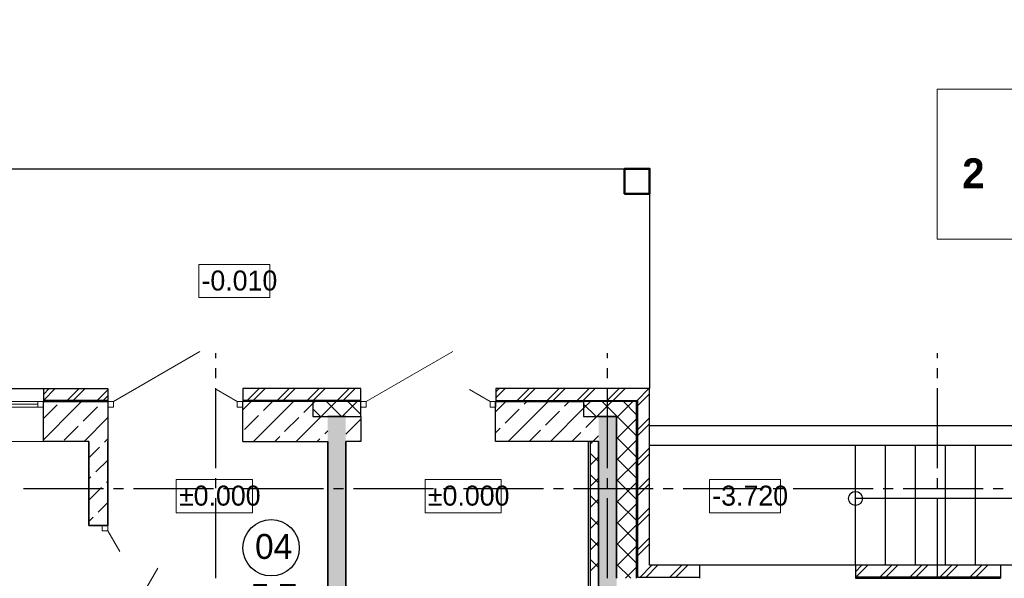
# Model space of a CAD drawing. Header units: millimetres. Extents: x 259029 to 2494469, y -731578 to -57567.
# Tile 226 of 253: x 495024 to 504874, y -598747 to -593156. Entities that reach past the tile are written whole.
import ezdxf
from ezdxf import colors
from ezdxf.entities.mleader import LeaderData, LeaderLine
from ezdxf.math import Vec2, Vec3

# ---------------------------------------------------------------- set-up
doc = ezdxf.new("R2010")
doc.units = ezdxf.units.MM
for name, color, linetype in [('PDF _Геометрия', 7, 'Continuous'), ('PDF _Сплошная заливка', 7, 'Continuous'), ('PDF _Текст', 7, 'Continuous')]:
    doc.layers.add(name, color=color, linetype=linetype)
for name, color, linetype, lineweight in [('Выноски', 20, 'Continuous', 20), ('РАЗРЕЗЫ', 10, 'Continuous', 60), ('Символы 0.20', 1, 'Continuous', 20)]:
    doc.layers.add(name, color=color, linetype=linetype, lineweight=lineweight)
doc.styles.add('PDF Century Gothic', font='GOTHIC.TTF')
doc.styles.add('PDF Century Gothic Bold', font='GOTHICB.TTF')
doc.styles.add('ГОСТ', font='GOST_Common.ttf')

# ---------------------------------------------------------------- blocks, each defined once
blk = doc.blocks.new('_None')
blk = doc.blocks.new('ааапп')
at = {"layer": 'Символы 0.20'}
ml = blk.add_multileader_mtext('Standard', dxfattribs=at)
ml.set_content('2(л.6)', color=256, style='ГОСТ')
ml.set_leader_properties(color=256, linetype='ByLayer', lineweight=-1)
ml.set_arrow_properties(name='NONE')
ml.build(insert=Vec2(0, 0))
ml.multileader.update_dxf_attribs({"text_left_attachment_type": 6, "text_right_attachment_type": 6, "dogleg_length": 0.25, "arrow_head_size": 200, "scale": 100})
ctx = ml.context
ctx.base_point, ctx.scale, ctx.char_height, ctx.arrow_head_size, ctx.landing_gap_size, ctx.plane_origin = Vec3(614087, -580264.1), 100, 250, 200, 25, Vec3(615301.2, -582398.5)
ctx.left_attachment, ctx.right_attachment = 6, 6
notes = []
notes.append((ctx, [(0, (1, 1, 0), (614062, -580264.1), (1, 0), 25, [(0, [(613990.2, -580943.4)], 0, [])])]))
ctx.mtext.insert, ctx.mtext.width, ctx.mtext.flow_direction = Vec3(614112, -579964.1), 792.21, 5
ml = blk.add_multileader_mtext('Standard', dxfattribs=at)
ml.set_content('4(л.6)', color=256, style='ГОСТ')
ml.set_leader_properties(color=256, linetype='ByLayer', lineweight=-1)
ml.set_arrow_properties(name='NONE')
ml.build(insert=Vec2(0, 0))
ml.multileader.update_dxf_attribs({"text_left_attachment_type": 6, "text_right_attachment_type": 6, "dogleg_length": 0.25, "arrow_head_size": 200, "scale": 100})
ctx = ml.context
ctx.base_point, ctx.scale, ctx.char_height, ctx.arrow_head_size, ctx.landing_gap_size, ctx.plane_origin = Vec3(611257.3, -581853.8), 100, 250, 200, 25, Vec3(612471.5, -584006.4)
ctx.left_attachment, ctx.right_attachment = 6, 6
notes.append((ctx, [(0, (1, 1, 0), (611232.3, -581853.8), (1, 0), 25, [(0, [(611050.1, -582506.1)], 0, [])])]))
ctx.mtext.insert, ctx.mtext.width, ctx.mtext.defined_height, ctx.mtext.flow_direction = Vec3(611282.3, -581553.8), 1018.139, 759.8, 5
ml = blk.add_multileader_mtext('Standard', dxfattribs=at)
ml.set_content('2(л.6)', color=256, style='ГОСТ')
ml.set_leader_properties(color=256, linetype='ByLayer', lineweight=-1)
ml.set_arrow_properties(name='NONE')
ml.build(insert=Vec2(0, 0))
ml.multileader.update_dxf_attribs({"text_left_attachment_type": 6, "text_right_attachment_type": 6, "dogleg_length": 0.25, "arrow_head_size": 200, "scale": 100})
ctx = ml.context
ctx.base_point, ctx.scale, ctx.char_height, ctx.arrow_head_size, ctx.landing_gap_size, ctx.plane_origin = Vec3(614087, -583505.6), 100, 250, 200, 25, Vec3(615301.2, -585640.1)
ctx.left_attachment, ctx.right_attachment = 6, 6
notes.append((ctx, [(0, (1, 1, 0), (614062, -583505.6), (1, 0), 25, [(0, [(613990.2, -584185)], 0, [])])]))
ctx.mtext.insert, ctx.mtext.width, ctx.mtext.flow_direction = Vec3(614112, -583205.6), 792.21, 5
ml = blk.add_multileader_mtext('Standard', dxfattribs=at)
ml.set_content('6(л.6)', color=256, style='ГОСТ')
ml.set_leader_properties(color=256, linetype='ByLayer', lineweight=-1)
ml.set_arrow_properties(name='NONE')
ml.build(insert=Vec2(0, 0))
ml.multileader.update_dxf_attribs({"text_left_attachment_type": 6, "text_right_attachment_type": 6, "dogleg_length": 0.25, "arrow_head_size": 200, "scale": 100})
ctx = ml.context
ctx.base_point, ctx.scale, ctx.char_height, ctx.arrow_head_size, ctx.landing_gap_size, ctx.plane_origin = Vec3(614153.7, -586766.3), 100, 250, 200, 25, Vec3(615367.8, -588900.8)
ctx.left_attachment, ctx.right_attachment = 6, 6
notes.append((ctx, [(0, (1, 1, 0), (614128.7, -586766.3), (1, 0), 25, [(0, [(614056.9, -587445.7)], 0, [])])]))
ctx.mtext.insert, ctx.mtext.width, ctx.mtext.flow_direction = Vec3(614178.7, -586466.3), 792.21, 5
for ctx, leaders in notes:
    for number, flags, end, landing, length, lines in leaders:
        leader = LeaderData()
        leader.index, (leader.has_last_leader_line, leader.has_dogleg_vector, leader.attachment_direction) = number, flags
        leader.last_leader_point, leader.dogleg_vector, leader.dogleg_length = Vec3(end), Vec3(landing), length
        for number, points, colour, breaks in lines:
            line = LeaderLine()
            line.index, line.vertices, line.color, line.breaks = number, Vec3.list(points), colors.encode_raw_color(colour), breaks
            leader.lines.append(line)
        ctx.leaders.append(leader)

msp = doc.modelspace()

# ---------------------------------------------------------------- hatches: boundary and pattern name
at = {"layer": 'PDF _Сплошная заливка', "true_color": 0xf1f1f1, "transparency": 33554559}
msp.add_hatch(color=7, dxfattribs=at).paths.add_polyline_path([(500815.7, -597127.5), (500815.7, -604747.5), (500995.7, -604747.5), (500995.7, -602547.5), (500995.5, -602547.5), (500995.5, -602467.5), (500995.7, -602467.5), (500995.7, -597127.5)])

# ---------------------------------------------------------------- linework, layer by layer
at = {"layer": 'PDF _Геометрия', "lineweight": 13}
for points in [[(505002.2, -593851.2), (504202.2, -593851.2), (504202.2, -595351.2), (505002.2, -595351.2)], [(495260.7, -597033.5), (495204.7, -597033.5), (495204.7, -596977.5), (495260.7, -596977.5)], [(495905.7, -596977.5), (495961.7, -596977.5), (495961.7, -597033.5), (495905.7, -597033.5)], [(498435.7, -596977.5), (498491.7, -596977.5), (498491.7, -597033.5), (498435.7, -597033.5)], [(499729.7, -596977.5), (499785.7, -596977.5), (499785.7, -597033.5), (499729.7, -597033.5)], [(495905.7, -598273.5), (495905.7, -598217.5), (495849.7, -598217.5), (495849.7, -598273.5)]]:
    msp.add_lwpolyline(points, close=True, dxfattribs=at)
at = {"layer": 'PDF _Геометрия', "lineweight": 25}
for points in [[(492645.7, -596847.5), (492645.7, -594647.5), (501325.7, -594647.5), (501325.7, -596847.5)], [(496985.7, -596544.4), (496985.7, -596494.5)], [(500905.7, -596544.4), (500905.7, -596494.5)], [(504205.7, -596544.4), (504205.7, -596494.5)], [(496985.7, -596744.4), (496985.7, -596644.4)], [(500905.7, -596744.4), (500905.7, -596644.4)], [(504205.7, -596744.4), (504205.7, -596644.4)], [(483191.8, -598617.5), (492645.7, -598617.5), (492645.7, -596847.5), (495905.7, -596847.5), (495905.7, -596977.5)], [(495260.7, -596906.3), (495319.5, -596847.5)], [(495260.7, -596966.3), (495379.5, -596847.5)], [(495260.7, -596847.5), (495260.7, -596977.5)], [(495499.6, -596967.5), (495619.6, -596847.5)], [(495559.6, -596967.5), (495679.5, -596847.5)], [(495799.5, -596967.5), (495905.7, -596861.3)], [(495859.6, -596967.5), (495905.7, -596921.3)], [(496985.7, -597644.4), (496985.7, -596844.4)], [(498435.7, -597127.5), (498435.7, -596847.5), (497255.7, -596847.5), (497255.7, -596977.5)], [(497299.5, -596967.5), (497419.5, -596847.5)], [(497359.5, -596967.5), (497479.6, -596847.5)], [(497599.6, -596967.5), (497719.5, -596847.5)], [(497659.6, -596967.5), (497779.5, -596847.5)], [(497899.6, -596967.5), (498019.6, -596847.5)], [(497959.6, -596967.5), (498079.5, -596847.5)], [(498199.5, -596967.5), (498319.6, -596847.5)], [(498259.6, -596967.5), (498379.6, -596847.5)], [(499785.7, -596881.3), (499819.5, -596847.5)], [(499785.7, -596941.3), (499879.6, -596847.5)], [(501325.7, -598617.5), (501325.7, -596847.5), (499785.7, -596847.5), (499785.7, -596977.5)], [(499999.6, -596967.5), (500119.5, -596847.5)], [(500059.6, -596967.5), (500179.5, -596847.5)], [(500299.6, -596967.5), (500419.6, -596847.5)], [(500359.6, -596967.5), (500479.6, -596847.5)], [(500599.5, -596967.5), (500719.6, -596847.5)], [(500659.6, -596967.5), (500779.6, -596847.5)], [(500899.5, -596967.5), (501019.5, -596847.5)], [(500905.7, -597644.4), (500905.7, -596844.4)], [(500959.5, -596967.5), (501079.6, -596847.5)], [(501199.6, -596967.5), (501319.5, -596847.5)], [(501205.7, -597021.3), (501325.7, -596901.3)], [(504205.7, -597644.4), (504205.7, -596844.4)], [(495905.7, -596967.5), (495260.7, -596967.5)], [(498435.7, -596967.5), (497255.7, -596967.5)], [(498435.7, -596977.5), (497955.7, -596977.5)], [(499785.7, -596967.5), (501205.7, -596967.5), (501205.7, -598737.5), (501825.7, -598737.5)], [(501195.7, -598747.5), (501195.7, -596977.5), (500665.7, -596977.5)], [(501205.7, -597321.3), (501282.7, -597244.4), (501325.7, -597201.3)], [(501222.7, -597244.4), (501325.7, -597141.3)], [(501325.7, -597217.5), (508485.7, -597217.5), (508485.7, -597417.5), (501325.7, -597417.5)], [(501205.7, -597261.3), (501222.7, -597244.4)], [(500715.7, -604047.5), (500715.7, -597377.5)], [(500735.7, -604047.5), (500735.7, -597377.5)], [(503385.7, -598617.5), (503385.7, -597417.5)], [(503685.7, -598617.5), (503685.7, -597417.5)], [(503985.7, -598617.5), (503985.7, -597417.5)], [(504285.7, -598617.5), (504285.7, -597417.5)], [(504585.7, -598617.5), (504585.7, -597417.5)], [(501205.7, -597561.3), (501325.7, -597441.3)], [(501205.7, -597621.3), (501325.7, -597501.3)], [(496985.7, -597844.4), (496985.7, -597744.4)], [(500905.7, -597844.4), (500905.7, -597744.4)], [(501205.7, -597921.3), (501282.7, -597844.4), (501325.7, -597801.3)], [(501222.7, -597844.4), (501325.7, -597741.3)], [(508270.9, -597732.7), (508485.7, -597947.5), (503385.7, -597947.5)], [(504205.7, -597844.4), (504205.7, -597744.4)], [(495062.7, -597847.5), (495862.7, -597847.5)], [(495962.7, -597847.5), (496062.7, -597847.5)], [(496162.7, -597847.5), (496962.7, -597847.5)], [(497062.7, -597847.5), (497162.7, -597847.5)], [(497262.7, -597847.5), (498062.7, -597847.5)], [(498162.7, -597847.5), (498262.7, -597847.5)], [(498362.7, -597847.5), (499162.7, -597847.5)], [(499262.7, -597847.5), (499362.7, -597847.5)], [(499462.7, -597847.5), (500262.7, -597847.5)], [(500362.7, -597847.5), (500462.7, -597847.5)], [(500562.7, -597847.5), (501362.7, -597847.5)], [(501205.7, -597861.3), (501222.7, -597844.4)], [(501462.7, -597847.5), (501562.7, -597847.5)], [(501662.7, -597847.5), (502462.7, -597847.5)], [(502562.7, -597847.5), (502662.7, -597847.5)], [(502762.7, -597847.5), (503562.7, -597847.5)], [(503662.7, -597847.5), (503762.7, -597847.5)], [(503862.7, -597847.5), (504662.7, -597847.5)], [(504762.7, -597847.5), (504862.7, -597847.5)], [(496985.7, -598744.4), (496985.7, -597944.4)], [(500905.7, -598744.4), (500905.7, -597944.4)], [(504205.7, -598744.4), (504205.7, -597944.4)], [(501205.7, -598161.3), (501325.7, -598041.3)], [(501205.7, -598221.3), (501325.7, -598101.3)], [(501205.7, -598461.3), (501222.7, -598444.4), (501325.7, -598341.3)], [(501205.7, -598521.3), (501282.7, -598444.4), (501325.7, -598401.3)], [(501229.6, -598737.5), (501349.6, -598617.5)], [(501289.6, -598737.5), (501409.6, -598617.5)], [(513685.7, -598617.5), (501325.7, -598617.5)], [(501529.5, -598737.5), (501649.5, -598617.5)], [(501589.5, -598737.5), (501709.6, -598617.5)], [(501825.7, -598617.5), (501825.7, -598747.5)], [(503385.7, -598681.3), (503449.6, -598617.5)], [(503385.7, -598617.5), (503385.7, -598747.5)], [(503389.6, -598737.5), (503509.5, -598617.5)], [(503629.5, -598737.5), (503749.6, -598617.5)], [(503689.6, -598737.5), (503809.6, -598617.5)], [(503929.5, -598737.5), (504049.6, -598617.5)], [(503989.5, -598737.5), (504109.6, -598617.5)], [(504229.6, -598737.5), (504349.5, -598617.5)], [(504289.6, -598737.5), (504409.5, -598617.5)], [(504529.6, -598737.5), (504649.6, -598617.5)], [(504589.6, -598737.5), (504709.5, -598617.5)], [(504836, -598617.5), (504836, -598747.5)], [(504836, -598737.5), (503385.7, -598737.5)], [(503385.7, -598747.5), (504836, -598747.5)], [(504829.5, -598737.5), (504836, -598731.1)]]:
    msp.add_lwpolyline(points, dxfattribs=at)
at = {"layer": 'PDF _Геометрия', "lineweight": 50}
msp.add_lwpolyline([(501325.6, -594897.5), (501325.6, -594647.5), (501075.6, -594647.5), (501075.6, -594897.5)], close=True, dxfattribs=at)
at = {"layer": 'PDF _Геометрия', "lineweight": 18}
for points in [[(496814.8, -595938.1), (497526, -595938.1), (497526, -595604.8), (496814.8, -595604.8)], [(496589.8, -598091), (497351.4, -598091), (497351.4, -597757.7), (496589.8, -597757.7)], [(499079.8, -598091), (499841.4, -598091), (499841.4, -597757.7), (499079.8, -597757.7)], [(501924.8, -598091), (502636, -598091), (502636, -597757.7), (501924.8, -597757.7)]]:
    msp.add_lwpolyline(points, close=True, dxfattribs=at)
at = {"layer": 'PDF _Геометрия', "lineweight": 13}
for points in [[(495961.6, -596977.5), (496827.2, -596477.8)], [(498491.6, -596977.5), (499357.2, -596477.8)], [(497199.6, -596977.5), (496993.9, -596858.8)], [(499729.6, -596977.5), (499523.9, -596858.8)], [(493756.7, -596977.5), (495204.7, -596977.5)], [(494508.7, -597005.5), (495204.7, -597005.5)], [(497199.7, -596977.5), (497255.7, -596977.5)], [(497255.7, -596977.5), (497255.7, -597033.5), (497199.7, -597033.5), (497199.7, -596977.5)], [(497955.7, -596998.2), (497976.5, -596977.5)], [(498038.6, -597127.5), (498188.6, -596977.5)], [(498243.8, -597127.5), (498093.8, -596977.5)], [(498250.7, -597127.5), (498400.7, -596977.5)], [(498435.7, -597107.3), (498305.9, -596977.5)], [(500665.7, -597045.9), (500734.2, -596977.5)], [(500789.4, -597127.5), (500665.7, -597003.9)], [(500796.3, -597127.5), (500946.3, -596977.5)], [(501195.7, -597321.7), (500851.5, -596977.5)], [(500995.7, -597140.2), (501158.4, -596977.5)], [(501195.7, -597109.6), (501063.6, -596977.5)], [(493756.7, -597033.5), (495204.7, -597033.5)], [(498031.6, -597127.5), (497955.7, -597051.6)], [(500995.7, -597352.3), (501195.7, -597152.3)], [(493700.6, -597377.5), (495260.6, -597377.5)], [(500735.7, -597400.2), (500758.4, -597377.5)], [(501195.7, -597533.9), (500995.7, -597333.9)], [(500995.7, -597564.5), (501195.7, -597364.5)], [(500815.7, -597578.1), (500735.7, -597498.1)], [(500735.7, -597612.3), (500815.7, -597532.3)], [(501195.7, -597746), (500995.7, -597546)], [(500995.7, -597776.6), (501195.7, -597576.6)], [(500815.7, -597790.3), (500735.7, -597710.3)], [(500735.7, -597824.5), (500815.7, -597744.5)], [(501195.7, -597958.1), (500995.7, -597758.1)], [(500995.7, -597988.7), (501195.7, -597788.7)], [(500815.7, -598002.4), (500735.7, -597922.4)], [(500735.7, -598036.6), (500815.7, -597956.6)], [(501195.7, -598170.3), (500995.7, -597970.3)], [(500995.7, -598200.9), (501195.7, -598000.9)], [(500815.7, -598214.5), (500735.7, -598134.5)], [(500735.7, -598248.7), (500815.7, -598168.7)], [(501195.7, -598382.4), (500995.7, -598182.4)], [(500995.7, -598413), (501195.7, -598213)], [(495905.7, -598273.5), (496024.5, -598479.2)], [(500815.7, -598426.7), (500735.7, -598346.7)], [(500735.7, -598460.9), (500815.7, -598380.9)], [(501195.7, -598594.5), (500995.7, -598394.5)], [(500995.7, -598625.1), (501195.7, -598425.1)], [(500815.7, -598638.8), (500735.7, -598558.8)], [(500735.7, -598673), (500815.7, -598593)], [(501136.6, -598747.5), (500995.7, -598606.7)], [(495905.7, -599511.5), (496405.5, -598645.9)], [(501085.5, -598747.5), (501195.7, -598637.3)]]:
    msp.add_lwpolyline(points, dxfattribs=at)
at = {"layer": 'PDF _Геометрия', "color": 9, "lineweight": 25, "true_color": 0xc8c8a0}
for points in [[(495715.6, -597377.5), (495260.6, -597377.5), (495260.6, -597033.5), (495260.6, -596977.5), (495905.6, -596977.5), (495905.6, -597033.5), (495905.6, -597377.5)], [(495260.7, -597359.8), (495579.2, -597041.3), (495643, -596977.5)], [(495260.7, -597147.6), (495397.6, -597010.8)], [(495659.2, -597173.4), (495755.9, -597076.8), (495800.7, -597032)], [(495850.2, -596982.5), (495855.1, -596977.5)], [(497255.6, -597377.5), (497255.6, -597033.5), (497255.6, -596977.5)], [(497955.6, -596977.5), (497255.6, -596977.5)], [(497255.7, -597061.8), (497340.1, -596977.5)], [(497364.3, -597377.5), (497764.3, -596977.5)], [(497462.4, -597067.3), (497552.2, -596977.5)], [(497865.4, -597088.5), (497955.7, -596998.2)], [(497955.6, -596977.5), (497955.6, -597127.5), (498105.6, -597127.5)], [(500815.6, -597377.5), (499785.6, -597377.5), (499785.6, -597033.5), (499785.6, -596977.5), (500665.6, -596977.5)], [(499785.7, -597077.4), (499885.7, -596977.5)], [(499909.9, -597377.5), (500309.9, -596977.5)], [(500071.6, -597003.7), (500097.8, -596977.5)], [(500474.6, -597024.9), (500522.1, -596977.5)], [(500665.6, -596977.5), (500665.6, -597127.5), (500815.6, -597127.5)], [(497271.4, -597258.3), (497412.9, -597116.8)], [(497788.6, -597377.5), (498038.6, -597127.5)], [(498285.6, -597127.5), (498435.6, -597127.5), (498435.6, -597377.5), (498285.6, -597377.5)], [(499880.7, -597194.6), (500022.1, -597053.2)], [(500283.7, -597215.8), (500425.1, -597074.4)], [(500334.2, -597377.5), (500665.7, -597045.9)], [(500686.8, -597237), (500796.3, -597127.5)], [(495468.3, -597364.3), (495609.7, -597222.9)], [(495667.3, -597377.5), (495905.7, -597139)], [(497674.5, -597279.5), (497815.9, -597138)], [(498285.7, -597304.6), (498435.7, -597154.6)], [(498077.5, -597300.7), (498105.7, -597272.5)], [(499785.7, -597289.5), (499831.2, -597244.1)], [(500122.1, -597377.5), (500234.2, -597265.3)], [(500546.3, -597377.5), (500637.3, -597286.5)], [(500758.4, -597377.5), (500815.7, -597320.2)], [(495879.4, -597377.5), (495905.7, -597351.2)], [(497255.6, -597377.5), (498105.6, -597377.5)], [(497576.5, -597377.5), (497625, -597329)], [(498000.7, -597377.5), (498028, -597350.2)], [(498425, -597377.5), (498431.1, -597371.4)]]:
    msp.add_lwpolyline(points, dxfattribs=at)
at = {"layer": 'PDF _Геометрия', "lineweight": 35}
for points in [[(498285.6, -597127.5), (498105.6, -597127.5)], [(500995.6, -598747.5), (500995.6, -597127.5), (500815.6, -597127.5)], [(498105.6, -597377.5), (498105.6, -599967.5)], [(500815.6, -597377.5), (500815.6, -604047.5), (498285.6, -604047.5), (498285.6, -597377.5)]]:
    msp.add_lwpolyline(points, dxfattribs=at)
at = {"layer": 'PDF _Геометрия', "color": 191, "lineweight": 35, "true_color": 0xc8aaf2}
for points in [[(495905.6, -597377.5), (495905.6, -598217.5), (495849.6, -598217.5), (495715.6, -598217.5), (495715.6, -597377.5)], [(495871.4, -597385.5), (495879.4, -597377.5)], [(495715.7, -597541.2), (495821.9, -597435)], [(495786.5, -597682.5), (495905.7, -597563.3)], [(495715.7, -597753.3), (495737, -597732)], [(495892.6, -597788.6), (495905.7, -597775.4)], [(495715.7, -597965.4), (495843.1, -597838.1)], [(495807.7, -598085.6), (495905.7, -597987.6)], [(495715.7, -598177.6), (495758.2, -598135.1)]]:
    msp.add_lwpolyline(points, dxfattribs=at)
at = {"layer": 'PDF _Геометрия', "lineweight": 25}
for centre, radius in [((503385.7, -597947.5), 70), ((497539.4, -598441.8), 281.9)]:
    msp.add_circle(centre, radius, dxfattribs=at)
at = {"layer": 'PDF _Сплошная заливка', "color": 7, "lineweight": 35, "true_color": 0xf1f1f1, "transparency": 33554559}
msp.add_solid([(498105.7, -597127.5), (498105.7, -604727.5), (498285.7, -597127.5), (498285.7, -604727.5)], dxfattribs=at)

# ---------------------------------------------------------------- texts
at = {"layer": 'PDF _Текст', "attachment_point": 7}
for s, insert, char_height, style in [('2', (504453.3, -594843.5), 300, 'PDF Century Gothic Bold'), ('-0.010', (496842.6, -595869.8), 200, 'PDF Century Gothic'), ('±0.000', (496617.6, -598022.7), 200, 'PDF Century Gothic'), ('±0.000', (499107.6, -598022.7), 200, 'PDF Century Gothic'), ('-3.720', (501952.6, -598022.7), 200, 'PDF Century Gothic'), ('04', (497378.6, -598556.8), 250, 'PDF Century Gothic'), ('5.7', (497335.6, -599056.8), 250, 'PDF Century Gothic Bold')]:
    msp.add_mtext(s, dxfattribs=dict(at, insert=insert, char_height=char_height, style=style))

# ---------------------------------------------------------------- next in the draw order: block references
at = {"layer": 'РАЗРЕЗЫ', "color": 2, "lineweight": -2, "rotation": 45.00000000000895}
msp.add_blockref('ааапп', (-370061.8, -617495.3), dxfattribs=at)

# ---------------------------------------------------------------- next in the draw order: texts
at = {"layer": 'Выноски'}
note = msp.add_mtext_static_columns([''] * 2, width=19641.405, gutter_width=8167.2, height=0, dxfattribs=dict(at, insert=(385740.7, -548768.3), char_height=250, attachment_point=1, style='ГОСТ'))
for column, words in zip([note] + note.columns.linked_columns, ['\\pi10527.89954; \\P\\pi570.45,l346.2,t2000;1.^IОбщие указания см. лист 1. {\\H1.46663x; }\\P2.^IМонтажные узлы 1;2;3;4;6;7;8 см. лист{\\C0; 7.\\H1.45562x; \\H0.68699x;\\P}3.^IСварку производить согласно СП70.1330.2011 электродами Э42 ГОСТ 9467-75*.{\\H1.45929x; }\\P4.^IВсе металлические конструкции окрасить эмалью ПФ-1189 по ГОСТ 6465-79 в два слоя. Эмаль наносить на {\\H1.45807x; }\\P\\pi0,t346.2;грунтовку ГФ-021 по ГОСТ 25129-82 (первый слой - на заводе-изготовителе, второй слой - на монтаже).{\\H1.65848x; }\\P\\pi570.45,t2000;5.^IОгнезащиту металлических косоуров см.л. 9.{\\H1.19167x; }\\P6.^IДлину швов принимать по длине сопряжения свариваемых элементов. все катеты сварных швов принимать {\\H1.54728x; }\\P\\pi0,t346.2;высотой 6 мм, кроме оговоренных.{\\H1.42874x; }\\P\\pi570.45,t2000;7.^IМонтаж стальных конструкций производить в соответствии с указаниями СП 70.1333.0.2012"Несущие и {\\H1.46825x; }\\P\\pi0,t346.2;ограждающие конструкции".{\\H1.45508x; }\\P\\pi570.45,t2000;8.^IЖелезобетонные изделия монтировать на цем-песчаном растворе М100 толщ. 10мм.{\\H1.46099x; }\\P{\\C0;9.^IНа разрезах 1-1;2-2 отметки чистого пола.\\H1.45599x; \\H0.68682x;\\P\\pi10570.70257,l0,tz;\\H1.82587x; \\H0.54768x;\\P\\H1.55804x; \\H0.64183x;\\P\\H1.64732x; \\H0.60705x;\\P\\pi812.5,l41.6675;\\H1.23836x; \\H0.80752x;\\P}', '']):
    column.text = words
note = msp.add_mtext_static_columns([''] * 2, width=19641.405, gutter_width=8167.2, height=0, dxfattribs=dict(at, insert=(385740.7, -593573.6), char_height=250, attachment_point=1, style='ГОСТ'))
for column, words in zip([note] + note.columns.linked_columns, ['\\pi10527.89954; \\P\\pi570.45,l346.2,t2000;1.^IОбщие указания см. лист 1. {\\H1.46663x; }\\P2.^IМонтажные узлы 1;2;3;4;6;7;8 см. лист{\\C0; 7.\\H1.45562x; \\H0.68699x;\\P}3.^IСварку производить согласно СП70.1330.2011 электродами Э42 ГОСТ 9467-75*.{\\H1.45929x; }\\P4.^IВсе металлические конструкции окрасить эмалью ПФ-1189 по ГОСТ 6465-79 в два слоя. Эмаль наносить на {\\H1.45807x; }\\P\\pi0,t346.2;грунтовку ГФ-021 по ГОСТ 25129-82 (первый слой - на заводе-изготовителе, второй слой - на монтаже).{\\H1.65848x; }\\P\\pi570.45,t2000;5.^IОгнезащиту металлических косоуров см.л. 9.{\\H1.19167x; }\\P6.^IДлину швов принимать по длине сопряжения свариваемых элементов. все катеты сварных швов принимать {\\H1.54728x; }\\P\\pi0,t346.2;высотой 6 мм, кроме оговоренных.{\\H1.42874x; }\\P\\pi570.45,t2000;7.^IМонтаж стальных конструкций производить в соответствии с указаниями СП 70.1333.0.2012"Несущие и {\\H1.46825x; }\\P\\pi0,t346.2;ограждающие конструкции".{\\H1.45508x; }\\P\\pi570.45,t2000;8.^IЖелезобетонные изделия монтировать на цем-песчаном растворе М100 толщ. 10мм.{\\H1.46099x; }\\P{\\C0;9.^IНа разрезах 1-1;2-2 отметки чистого пола.\\H1.45599x; \\H0.68682x;\\P\\pi10570.70257,l0,tz;\\H1.82587x; \\H0.54768x;\\P\\H1.55804x; \\H0.64183x;\\P\\H1.64732x; \\H0.60705x;\\P\\pi812.5,l41.6675;\\H1.23836x; \\H0.80752x;\\P}', '']):
    column.text = words

doc.saveas('drawing.dxf')
